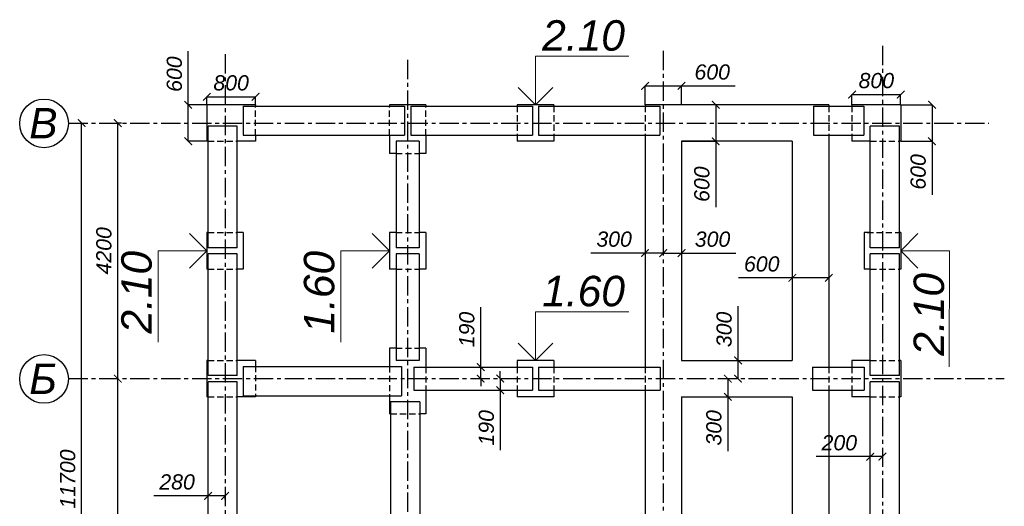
# Model space of a CAD drawing. Header units: millimetres. Extents: x 84778 to 227326, y -44398 to 146312.
# Tile 18 of 67: x 179073 to 195250, y -34488 to -26492. Entities that reach past the tile are written whole.
import ezdxf

# ---------------------------------------------------------------- set-up
doc = ezdxf.new("R2010")
doc.units = ezdxf.units.MM
doc.header["$LTSCALE"] = 10
doc.linetypes.add('CENTER', pattern=[50.8, 31.75, -6.35, 6.35, -6.35])
doc.linetypes.add('DASHED', pattern=[19.05, 12.7, -6.35])
for name, color, linetype in [('Осевая', 7, 'CENTER'), ('Пунктир', 7, 'DASHED'), ('Размерная', 7, 'Continuous'), ('Текст', 7, 'Continuous')]:
    doc.layers.add(name, color=color, linetype=linetype)
for name, color, linetype, lineweight in [('Основная', 7, 'Continuous', 30), ('основной', 7, 'Continuous', 30), ('Тонкая', 7, 'Continuous', 25)]:
    doc.layers.add(name, color=color, linetype=linetype, lineweight=lineweight)
doc.styles.add('STIL 888', font='ARIALI.TTF')
doc.dimstyles.new('ISO-25$0', dxfattribs={"dimtxt": 250, "dimasz": 125, "dimexe": 1.25, "dimexo": 0.625, "dimgap": 100, "dimtad": 1, "dimdec": 0, "dimtxsty": 'STIL 888', "dimblk": 'ARCHTICK', "dimcen": 2.5, "dimadec": 0, "dimazin": 0, "dimtfac": 1, "dimtdec": 0, "dimtmove": 0, "dimatfit": 3, "dimfxl": 0, "dimarcsym": 0})

# ---------------------------------------------------------------- blocks, each defined once
blk = doc.blocks.new('_ArchTick')
at = {"color": 0, "linetype": 'ByBlock', "const_width": 0.15}
blk.add_lwpolyline([(-0.5, -0.5), (0.5, 0.5)], dxfattribs=at)
blk = doc.blocks.new('*D9')
at = {"layer": 'Defpoints', "color": 0, "linetype": 'Continuous', "ltscale": 1000}
for p in [(180685, -32390), (180685, -32390), (180685, -39890)]:
    blk.add_point(p, dxfattribs=at)
at = {"layer": 'Размерная', "color": 0, "linetype": 'Continuous', "lineweight": -2, "ltscale": 1000}
for p, q in [((180684, -32390), (180683, -32390)), ((180685, -39890), (180685, -32390)), ((180684, -39890), (180683, -39890))]:
    blk.add_line(p, q, dxfattribs=at)
at = {"layer": 'Размерная', "color": 0, "linetype": 'Continuous', "lineweight": -2, "ltscale": 1000, "xscale": 125, "yscale": 125, "zscale": 125}
for p, rotation in [((180685, -32390), 90), ((180685, -39890), 270)]:
    blk.add_blockref('_ArchTick', p, dxfattribs=dict(at, rotation=rotation))
at = {"layer": 'Размерная', "color": 0, "linetype": 'Continuous', "ltscale": 1000, "insert": (180457, -36140), "char_height": 250, "attachment_point": 5, "rotation": 90, "style": 'STIL 888'}
blk.add_mtext('7500', dxfattribs=at)
blk = doc.blocks.new('*D8')
at = {"layer": 'Defpoints', "color": 0, "linetype": 'Continuous', "ltscale": 1000}
for p in [(180046, -28190), (180090, -28190), (180046, -39890)]:
    blk.add_point(p, dxfattribs=at)
at = {"layer": 'Размерная', "color": 0, "linetype": 'Continuous', "lineweight": -2, "ltscale": 1000}
for p, q in [((180046, -28190), (180091, -28190)), ((180090, -39890), (180090, -28190)), ((180046, -39890), (180091, -39890))]:
    blk.add_line(p, q, dxfattribs=at)
at = {"layer": 'Размерная', "color": 0, "linetype": 'Continuous', "lineweight": -2, "ltscale": 1000, "xscale": 125, "yscale": 125, "zscale": 125}
for p, rotation in [((180090, -28190), 90), ((180090, -39890), 270)]:
    blk.add_blockref('_ArchTick', p, dxfattribs=dict(at, rotation=rotation))
at = {"layer": 'Размерная', "color": 0, "linetype": 'Continuous', "ltscale": 1000, "insert": (179863, -34040), "char_height": 250, "attachment_point": 5, "rotation": 90, "style": 'STIL 888'}
blk.add_mtext('11700', dxfattribs=at)
blk = doc.blocks.new('*D72')
at = {"layer": 'Defpoints', "color": 0, "linetype": 'Continuous', "ltscale": 1000}
for p in [(180685, -28190), (180748, -28190), (180685, -32390)]:
    blk.add_point(p, dxfattribs=at)
at = {"layer": 'Размерная', "color": 0, "linetype": 'Continuous', "lineweight": -2, "ltscale": 1000}
for p, q in [((180747, -28190), (180683, -28190)), ((180685, -32390), (180685, -28190)), ((180684, -32390), (180683, -32390))]:
    blk.add_line(p, q, dxfattribs=at)
at = {"layer": 'Размерная', "color": 0, "linetype": 'Continuous', "lineweight": -2, "ltscale": 1000, "xscale": 125, "yscale": 125, "zscale": 125}
for p, rotation in [((180685, -28190), 90), ((180685, -32390), 270)]:
    blk.add_blockref('_ArchTick', p, dxfattribs=dict(at, rotation=rotation))
at = {"layer": 'Размерная', "color": 0, "linetype": 'Continuous', "ltscale": 1000, "insert": (180457, -30290), "char_height": 250, "attachment_point": 5, "rotation": 90, "style": 'STIL 888'}
blk.add_mtext('4200', dxfattribs=at)
blk = doc.blocks.new('*D103')
at = {"layer": 'Defpoints', "color": 0, "linetype": 'Continuous', "ltscale": 1000}
for p in [(182167, -34317), (182167, -34375), (182447, -34375)]:
    blk.add_point(p, dxfattribs=at)
at = {"layer": 'Размерная', "color": 0, "linetype": 'Continuous', "lineweight": -2, "ltscale": 1000}
for p, q in [((182167, -34317), (181277, -34317)), ((182167, -34374), (182167, -34315)), ((182447, -34317), (182167, -34317)), ((182447, -34374), (182447, -34315))]:
    blk.add_line(p, q, dxfattribs=at)
at = {"layer": 'Размерная', "color": 0, "linetype": 'Continuous', "lineweight": -2, "ltscale": 1000, "xscale": 125, "yscale": 125, "zscale": 125, "rotation": 180}
blk.add_blockref('_ArchTick', (182167, -34317), dxfattribs=at)
at = {"layer": 'Размерная', "color": 0, "linetype": 'Continuous', "lineweight": -2, "ltscale": 1000, "xscale": 125, "yscale": 125, "zscale": 125}
blk.add_blockref('_ArchTick', (182447, -34317), dxfattribs=at)
at = {"layer": 'Размерная', "color": 0, "linetype": 'Continuous', "ltscale": 1000, "insert": (181659, -34089), "char_height": 250, "attachment_point": 5, "style": 'STIL 888'}
blk.add_mtext('280', dxfattribs=at)
blk = doc.blocks.new('*D104')
at = {"layer": 'Defpoints', "color": 0, "linetype": 'Continuous', "ltscale": 1000}
for p in [(193047, -33672), (193047, -33672), (193247, -33672)]:
    blk.add_point(p, dxfattribs=at)
at = {"layer": 'Размерная', "color": 0, "linetype": 'Continuous', "lineweight": -2, "ltscale": 1000}
for p, q in [((193047, -33672), (192157, -33672)), ((193047, -33672), (193047, -33671)), ((193247, -33672), (193047, -33672)), ((193247, -33672), (193247, -33671))]:
    blk.add_line(p, q, dxfattribs=at)
at = {"layer": 'Размерная', "color": 0, "linetype": 'Continuous', "lineweight": -2, "ltscale": 1000, "xscale": 125, "yscale": 125, "zscale": 125, "rotation": 180}
blk.add_blockref('_ArchTick', (193047, -33672), dxfattribs=at)
at = {"layer": 'Размерная', "color": 0, "linetype": 'Continuous', "lineweight": -2, "ltscale": 1000, "xscale": 125, "yscale": 125, "zscale": 125}
blk.add_blockref('_ArchTick', (193247, -33672), dxfattribs=at)
at = {"layer": 'Размерная', "color": 0, "linetype": 'Continuous', "ltscale": 1000, "insert": (192539, -33445), "char_height": 250, "attachment_point": 5, "style": 'STIL 888'}
blk.add_mtext('200', dxfattribs=at)
blk = doc.blocks.new('*D142')
at = {"layer": 'Defpoints', "color": 0, "linetype": 'Continuous', "ltscale": 1000}
for p in [(186962, -32390), (186962, -32580), (186969, -32580)]:
    blk.add_point(p, dxfattribs=at)
at = {"layer": 'Тонкая', "color": 0, "linetype": 'Continuous', "lineweight": -2, "ltscale": 1000}
for p, q in [((186969, -32390), (186969, -32265)), ((186963, -32390), (186970, -32390)), ((186969, -32390), (186969, -32580)), ((186963, -32580), (186970, -32580)), ((186969, -32580), (186969, -33565))]:
    blk.add_line(p, q, dxfattribs=at)
at = {"layer": 'Тонкая', "color": 0, "linetype": 'Continuous', "lineweight": -2, "ltscale": 1000, "xscale": 125, "yscale": 125, "zscale": 125}
for p, rotation in [((186969, -32390), 270), ((186969, -32580), 90)]:
    blk.add_blockref('_ArchTick', p, dxfattribs=dict(at, rotation=rotation))
at = {"layer": 'Тонкая', "color": 0, "linetype": 'Continuous', "lineweight": 0, "ltscale": 1000, "insert": (186741, -33198), "char_height": 250, "attachment_point": 5, "rotation": 90, "style": 'STIL 888'}
blk.add_mtext('190', dxfattribs=at)
blk = doc.blocks.new('*D143')
at = {"layer": 'Defpoints', "color": 0, "linetype": 'Continuous', "ltscale": 1000}
for p in [(186648, -32200), (186648, -32200), (186655, -32390)]:
    blk.add_point(p, dxfattribs=at)
at = {"layer": 'Тонкая', "color": 0, "linetype": 'Continuous', "lineweight": -2, "ltscale": 1000}
for p, q in [((186648, -32200), (186648, -31216)), ((186647, -32200), (186646, -32200)), ((186648, -32390), (186648, -32200)), ((186654, -32390), (186646, -32390)), ((186648, -32390), (186648, -32515))]:
    blk.add_line(p, q, dxfattribs=at)
at = {"layer": 'Тонкая', "color": 0, "linetype": 'Continuous', "lineweight": -2, "ltscale": 1000, "xscale": 125, "yscale": 125, "zscale": 125}
for p, rotation in [((186648, -32200), 270), ((186648, -32390), 90)]:
    blk.add_blockref('_ArchTick', p, dxfattribs=dict(at, rotation=rotation))
at = {"layer": 'Тонкая', "color": 0, "linetype": 'Continuous', "lineweight": 0, "ltscale": 1000, "insert": (186420, -31583), "char_height": 250, "attachment_point": 5, "rotation": 90, "style": 'STIL 888'}
blk.add_mtext('190', dxfattribs=at)
blk = doc.blocks.new('*D146')
at = {"layer": 'Defpoints', "color": 0, "linetype": 'Continuous', "ltscale": 1000}
for p in [(190509, -27890), (191767, -27890), (189947, -28490)]:
    blk.add_point(p, dxfattribs=at)
at = {"layer": 'Размерная', "color": 0, "linetype": 'Continuous', "lineweight": -2, "ltscale": 1000}
for p, q in [((191766, -27890), (190507, -27890)), ((190509, -27890), (190509, -28490)), ((189948, -28490), (190510, -28490)), ((190509, -28490), (190509, -29574))]:
    blk.add_line(p, q, dxfattribs=at)
at = {"layer": 'Размерная', "color": 0, "linetype": 'Continuous', "lineweight": -2, "ltscale": 1000, "xscale": 125, "yscale": 125, "zscale": 125}
for p, rotation in [((190509, -27890), 90), ((190509, -28490), 270)]:
    blk.add_blockref('_ArchTick', p, dxfattribs=dict(at, rotation=rotation))
at = {"layer": 'Размерная', "color": 0, "linetype": 'Continuous', "ltscale": 1000, "insert": (190281, -29195), "char_height": 250, "attachment_point": 5, "rotation": 90, "style": 'STIL 888'}
blk.add_mtext('600', dxfattribs=at)
blk = doc.blocks.new('*D147')
at = {"layer": 'Defpoints', "color": 0, "linetype": 'Continuous', "ltscale": 1000}
for p in [(189947, -27580), (189347, -27890), (189947, -27890)]:
    blk.add_point(p, dxfattribs=at)
at = {"layer": 'Размерная', "color": 0, "linetype": 'Continuous', "lineweight": -2, "ltscale": 1000}
for p, q in [((189347, -27890), (189347, -27579)), ((189347, -27580), (189947, -27580)), ((189947, -27890), (189947, -27579)), ((189947, -27580), (190829, -27580))]:
    blk.add_line(p, q, dxfattribs=at)
at = {"layer": 'Размерная', "color": 0, "linetype": 'Continuous', "lineweight": -2, "ltscale": 1000, "xscale": 125, "yscale": 125, "zscale": 125, "rotation": 180}
blk.add_blockref('_ArchTick', (189347, -27580), dxfattribs=at)
at = {"layer": 'Размерная', "color": 0, "linetype": 'Continuous', "lineweight": -2, "ltscale": 1000, "xscale": 125, "yscale": 125, "zscale": 125}
blk.add_blockref('_ArchTick', (189947, -27580), dxfattribs=at)
at = {"layer": 'Размерная', "color": 0, "linetype": 'Continuous', "ltscale": 1000, "insert": (190451, -27353), "char_height": 250, "attachment_point": 5, "style": 'STIL 888'}
blk.add_mtext('600', dxfattribs=at)
blk = doc.blocks.new('*D148')
at = {"layer": 'Defpoints', "color": 0, "linetype": 'Continuous', "ltscale": 1000}
for p in [(193547, -27722), (192747, -27890), (193547, -27890)]:
    blk.add_point(p, dxfattribs=at)
at = {"layer": 'Размерная', "color": 0, "linetype": 'Continuous', "lineweight": -2, "ltscale": 1000}
for p, q in [((192747, -27890), (192747, -27720)), ((192747, -27722), (193547, -27722)), ((193547, -27890), (193547, -27720))]:
    blk.add_line(p, q, dxfattribs=at)
at = {"layer": 'Размерная', "color": 0, "linetype": 'Continuous', "lineweight": -2, "ltscale": 1000, "xscale": 125, "yscale": 125, "zscale": 125, "rotation": 180}
blk.add_blockref('_ArchTick', (192747, -27722), dxfattribs=at)
at = {"layer": 'Размерная', "color": 0, "linetype": 'Continuous', "lineweight": -2, "ltscale": 1000, "xscale": 125, "yscale": 125, "zscale": 125}
blk.add_blockref('_ArchTick', (193547, -27722), dxfattribs=at)
at = {"layer": 'Размерная', "color": 0, "linetype": 'Continuous', "ltscale": 1000, "insert": (193147, -27494), "char_height": 250, "attachment_point": 5, "style": 'STIL 888'}
blk.add_mtext('800', dxfattribs=at)
blk = doc.blocks.new('*D149')
at = {"layer": 'Defpoints', "color": 0, "linetype": 'Continuous', "ltscale": 1000}
for p in [(193547, -27890), (193547, -28489), (194062, -28489)]:
    blk.add_point(p, dxfattribs=at)
at = {"layer": 'Размерная', "color": 0, "linetype": 'Continuous', "lineweight": -2, "ltscale": 1000}
for p, q in [((193548, -27890), (194064, -27890)), ((194062, -27890), (194062, -28489)), ((193548, -28489), (194064, -28489)), ((194062, -28489), (194062, -29371))]:
    blk.add_line(p, q, dxfattribs=at)
at = {"layer": 'Размерная', "color": 0, "linetype": 'Continuous', "lineweight": -2, "ltscale": 1000, "xscale": 125, "yscale": 125, "zscale": 125}
for p, rotation in [((194062, -27890), 90), ((194062, -28489), 270)]:
    blk.add_blockref('_ArchTick', p, dxfattribs=dict(at, rotation=rotation))
at = {"layer": 'Размерная', "color": 0, "linetype": 'Continuous', "ltscale": 1000, "insert": (193835, -28993), "char_height": 250, "attachment_point": 5, "rotation": 90, "style": 'STIL 888'}
blk.add_mtext('600', dxfattribs=at)
blk = doc.blocks.new('*D151')
at = {"layer": 'Defpoints', "color": 0, "ltscale": 1000}
for p in [(189347, -30326), (189347, -30326), (189647, -30325)]:
    blk.add_point(p, dxfattribs=at)
at = {"layer": 'Размерная', "color": 0, "lineweight": -2, "ltscale": 1000}
for p, q in [((189347, -30326), (188455, -30326)), ((189347, -30326), (189347, -30325)), ((189647, -30326), (189347, -30326)), ((189647, -30326), (189647, -30327))]:
    blk.add_line(p, q, dxfattribs=at)
at = {"layer": 'Размерная', "color": 0, "lineweight": -2, "ltscale": 1000, "xscale": 125, "yscale": 125, "zscale": 125, "rotation": 180}
blk.add_blockref('_ArchTick', (189347, -30326), dxfattribs=at)
at = {"layer": 'Размерная', "color": 0, "lineweight": -2, "ltscale": 1000, "xscale": 125, "yscale": 125, "zscale": 125}
blk.add_blockref('_ArchTick', (189647, -30326), dxfattribs=at)
at = {"layer": 'Размерная', "color": 0, "ltscale": 1000, "insert": (188839, -30099), "char_height": 250, "attachment_point": 5, "style": 'STIL 888'}
blk.add_mtext('300', dxfattribs=at)
blk = doc.blocks.new('*D155')
at = {"layer": 'Defpoints', "color": 0, "ltscale": 1000}
for p in [(182947, -27758), (182147, -27890), (182947, -27890)]:
    blk.add_point(p, dxfattribs=at)
at = {"layer": 'Размерная', "color": 0, "lineweight": -2, "ltscale": 1000}
for p, q in [((182147, -27890), (182147, -27757)), ((182147, -27758), (182947, -27758)), ((182947, -27890), (182947, -27757))]:
    blk.add_line(p, q, dxfattribs=at)
at = {"layer": 'Размерная', "color": 0, "lineweight": -2, "ltscale": 1000, "xscale": 125, "yscale": 125, "zscale": 125, "rotation": 180}
blk.add_blockref('_ArchTick', (182147, -27758), dxfattribs=at)
at = {"layer": 'Размерная', "color": 0, "lineweight": -2, "ltscale": 1000, "xscale": 125, "yscale": 125, "zscale": 125}
blk.add_blockref('_ArchTick', (182947, -27758), dxfattribs=at)
at = {"layer": 'Размерная', "color": 0, "ltscale": 1000, "insert": (182547, -27531), "char_height": 250, "attachment_point": 5, "style": 'STIL 888'}
blk.add_mtext('800', dxfattribs=at)
blk = doc.blocks.new('*D156')
at = {"layer": 'Defpoints', "color": 0, "ltscale": 1000}
for p in [(181842, -27890), (182147, -27890), (182147, -28490)]:
    blk.add_point(p, dxfattribs=at)
at = {"layer": 'Размерная', "color": 0, "lineweight": -2, "ltscale": 1000}
for p, q in [((181842, -27890), (181842, -27009)), ((182146, -27890), (181841, -27890)), ((181842, -28490), (181842, -27890)), ((182146, -28490), (181841, -28490))]:
    blk.add_line(p, q, dxfattribs=at)
at = {"layer": 'Размерная', "color": 0, "lineweight": -2, "ltscale": 1000, "xscale": 125, "yscale": 125, "zscale": 125}
for p, rotation in [((181842, -27890), 90), ((181842, -28490), 270)]:
    blk.add_blockref('_ArchTick', p, dxfattribs=dict(at, rotation=rotation))
at = {"layer": 'Размерная', "color": 0, "ltscale": 1000, "insert": (181615, -27387), "char_height": 250, "attachment_point": 5, "rotation": 90, "style": 'STIL 888'}
blk.add_mtext('600', dxfattribs=at)
blk = doc.blocks.new('*D157')
at = {"layer": 'Defpoints', "color": 0, "ltscale": 1000}
for p in [(190875, -32090), (190875, -32090), (190875, -32390)]:
    blk.add_point(p, dxfattribs=at)
at = {"layer": 'Размерная', "color": 0, "lineweight": -2, "ltscale": 1000}
for p, q in [((190875, -32090), (190875, -31199)), ((190874, -32090), (190873, -32090)), ((190875, -32390), (190875, -32090)), ((190874, -32390), (190873, -32390))]:
    blk.add_line(p, q, dxfattribs=at)
at = {"layer": 'Размерная', "color": 0, "lineweight": -2, "ltscale": 1000, "xscale": 125, "yscale": 125, "zscale": 125}
for p, rotation in [((190875, -32090), 90), ((190875, -32390), 270)]:
    blk.add_blockref('_ArchTick', p, dxfattribs=dict(at, rotation=rotation))
at = {"layer": 'Размерная', "color": 0, "ltscale": 1000, "insert": (190647, -31582), "char_height": 250, "attachment_point": 5, "rotation": 90, "style": 'STIL 888'}
blk.add_mtext('300', dxfattribs=at)
blk = doc.blocks.new('*D158')
at = {"layer": 'Defpoints', "color": 0, "ltscale": 1000}
for p in [(190707, -32390), (190707, -32690), (190707, -32690)]:
    blk.add_point(p, dxfattribs=at)
at = {"layer": 'Размерная', "color": 0, "lineweight": -2, "ltscale": 1000}
for p, q in [((190706, -32390), (190706, -32390)), ((190707, -32390), (190707, -32690)), ((190706, -32690), (190706, -32690)), ((190707, -32690), (190707, -33582))]:
    blk.add_line(p, q, dxfattribs=at)
at = {"layer": 'Размерная', "color": 0, "lineweight": -2, "ltscale": 1000, "xscale": 125, "yscale": 125, "zscale": 125}
for p, rotation in [((190707, -32390), 90), ((190707, -32690), 270)]:
    blk.add_blockref('_ArchTick', p, dxfattribs=dict(at, rotation=rotation))
at = {"layer": 'Размерная', "color": 0, "ltscale": 1000, "insert": (190479, -33199), "char_height": 250, "attachment_point": 5, "rotation": 90, "style": 'STIL 888'}
blk.add_mtext('300', dxfattribs=at)
blk = doc.blocks.new('*D160')
at = {"layer": 'Defpoints', "color": 0, "ltscale": 1000}
for p in [(189947, -29063), (189647, -30327), (189947, -30327)]:
    blk.add_point(p, dxfattribs=at)
at = {"layer": 'Размерная', "color": 0, "lineweight": -2, "ltscale": 1000}
for p, q in [((189947, -29064), (189947, -30329)), ((189647, -30327), (189647, -30326)), ((189647, -30327), (189947, -30327)), ((189947, -30327), (190839, -30327))]:
    blk.add_line(p, q, dxfattribs=at)
at = {"layer": 'Размерная', "color": 0, "lineweight": -2, "ltscale": 1000, "xscale": 125, "yscale": 125, "zscale": 125, "rotation": 180}
blk.add_blockref('_ArchTick', (189647, -30327), dxfattribs=at)
at = {"layer": 'Размерная', "color": 0, "lineweight": -2, "ltscale": 1000, "xscale": 125, "yscale": 125, "zscale": 125}
blk.add_blockref('_ArchTick', (189947, -30327), dxfattribs=at)
at = {"layer": 'Размерная', "color": 0, "ltscale": 1000, "insert": (190456, -30100), "char_height": 250, "attachment_point": 5, "style": 'STIL 888'}
blk.add_mtext('300', dxfattribs=at)
blk = doc.blocks.new('*D161')
at = {"layer": 'Defpoints', "color": 0, "ltscale": 1000}
for p in [(191767, -30290), (192367, -30295), (191767, -30734)]:
    blk.add_point(p, dxfattribs=at)
at = {"layer": 'Размерная', "color": 0, "lineweight": -2, "ltscale": 1000}
for p, q in [((191767, -30291), (191767, -30736)), ((192367, -30296), (192367, -30736)), ((191767, -30734), (190885, -30734)), ((192367, -30734), (191767, -30734))]:
    blk.add_line(p, q, dxfattribs=at)
at = {"layer": 'Размерная', "color": 0, "lineweight": -2, "ltscale": 1000, "xscale": 125, "yscale": 125, "zscale": 125, "rotation": 180}
blk.add_blockref('_ArchTick', (191767, -30734), dxfattribs=at)
at = {"layer": 'Размерная', "color": 0, "lineweight": -2, "ltscale": 1000, "xscale": 125, "yscale": 125, "zscale": 125}
blk.add_blockref('_ArchTick', (192367, -30734), dxfattribs=at)
at = {"layer": 'Размерная', "color": 0, "ltscale": 1000, "insert": (191264, -30507), "char_height": 250, "attachment_point": 5, "style": 'STIL 888'}
blk.add_mtext('600', dxfattribs=at)

msp = doc.modelspace()

# ---------------------------------------------------------------- linework, layer by layer
at = {"layer": 'Осевая'}
for points in [[(189647.1, -27001.5), (189647.1, -42524.8)], [(193247.1, -26920.5), (193247.1, -37090.4)], [(182447.1, -27058.1), (182447.1, -42524.8)], [(185447.1, -27149.8), (185447.1, -42524.8)], [(179873, -28190.4), (194998.2, -28190.4)], [(179873, -32390.4), (195249.8, -32390.4)]]:
    msp.add_lwpolyline(points, dxfattribs=at)
at = {"layer": 'Основная', "ltscale": 50}
for points in [[(182947.1, -27890.4), (182147.1, -27890.4)], [(182147.1, -27890.4), (182147.1, -28490.4)], [(182747.1, -27910.4), (182747.1, -28390.4)], [(182747.1, -27910.4), (182747.1, -28390.4)], [(182947.1, -27890.4), (182947.1, -27910.4)], [(185747.1, -27890.4), (185147.1, -27890.4)], [(185147.1, -27890.4), (185147.1, -27910.4)], [(185397.1, -27910.4), (185397.1, -28390.4)], [(185397.1, -27910.4), (185397.1, -28390.4)], [(185497.1, -27910.4), (185497.1, -28390.4)], [(185747.1, -27890.4), (185747.1, -27910.4)], [(187847.1, -27890.4), (187247.1, -27890.4)], [(187247.1, -27890.4), (187247.1, -27910.4)], [(187497.1, -27910.4), (187497.1, -28390.4)], [(187597.1, -27910.4), (187597.1, -28390.4)], [(187847.1, -27890.4), (187847.1, -27910.4)], [(191767.1, -27890.4), (189347.1, -27890.4)], [(189347.1, -27890.4), (189347.1, -27910.4)], [(189347.1, -27890.4), (189347.1, -27910.4)], [(189592.1, -27910.4), (189592.1, -28390.4)], [(192367.1, -27890.4), (191767.1, -27890.4)], [(192117.1, -27910.4), (192117.1, -28390.4)], [(192367.1, -27890.4), (192367.1, -27910.4)], [(193547.1, -27890.4), (192747.1, -27890.4)], [(192747.1, -27890.4), (192747.1, -27910.4)], [(192942.1, -27910.4), (192942.1, -28390.4)], [(193547.1, -27890.4), (193547.1, -28490.4)], [(182647.1, -28240.4), (182167.1, -28240.4)], [(193527.1, -28240.4), (193047.1, -28240.4)], [(182947.1, -28390.4), (182947.1, -28490.4)], [(185147.1, -28390.4), (185147.1, -28690.4)], [(185747.1, -28390.4), (185747.1, -28690.4)], [(187247.1, -28390.4), (187247.1, -28490.4)], [(187847.1, -28390.4), (187847.1, -28490.4)], [(189347.1, -28390.4), (189347.1, -28690.4)], [(189347.1, -28390.4), (189347.1, -28690.4)], [(189347.1, -28390.4), (189347.1, -32200.4)], [(192747.1, -28390.4), (192747.1, -28490.4)], [(182167.1, -28490.4), (182147.1, -28490.4)], [(182947.1, -28490.4), (182647.1, -28490.4)], [(185637.1, -28490.4), (185257.1, -28490.4)], [(187847.1, -28490.4), (187247.1, -28490.4)], [(191767.1, -28490.4), (189947.1, -28490.1)], [(189947.1, -28490.4), (189947.1, -28690.4)], [(189947.1, -28490.4), (189947.1, -28690.4)], [(189947.1, -28490.4), (189947.1, -32090.4)], [(193047.1, -28490.4), (192747.1, -28490.4)], [(193547.1, -28490.4), (193527.1, -28490.4)], [(185257.1, -28690.4), (185147.1, -28690.4)], [(185747.1, -28690.4), (185637.1, -28690.4)], [(182147.1, -29990.4), (182147.1, -30590.4)], [(182167.1, -29990.4), (182147.1, -29990.4)], [(182747.1, -29990.4), (182647.1, -29990.4)], [(182747.1, -29990.4), (182747.1, -30590.4)], [(185147.1, -29990.4), (185147.1, -30590.4)], [(185257.1, -29990.4), (185147.1, -29990.4)], [(185747.1, -29990.4), (185637.1, -29990.4)], [(185747.1, -29990.4), (185747.1, -30590.4)], [(192947.1, -29990.4), (192947.1, -30590.4)], [(193047.1, -29990.4), (192947.1, -29990.4)], [(193547.1, -29990.4), (193527.1, -29990.4)], [(193547.1, -29990.4), (193547.1, -30590.4)], [(182647.1, -30240.4), (182167.1, -30240.4)], [(185637.1, -30240.4), (185257.1, -30240.4)], [(193527.1, -30240.4), (193047.1, -30240.4)], [(182647.1, -30340.4), (182167.1, -30340.4)], [(185637.1, -30340.4), (185257.1, -30340.4)], [(193527.1, -30340.4), (193047.1, -30340.4)], [(182167.1, -30590.4), (182147.1, -30590.4)], [(182747.1, -30590.4), (182647.1, -30590.4)], [(185257.1, -30590.4), (185147.1, -30590.4)], [(185747.1, -30590.4), (185637.1, -30590.4)], [(193047.1, -30590.4), (192947.1, -30590.4)], [(193547.1, -30590.4), (193527.1, -30590.4)], [(185147.1, -31890.4), (185147.1, -32190.4)], [(185257.1, -31890.4), (185147.1, -31890.4)], [(185747.1, -31890.4), (185637.1, -31890.4)], [(185747.1, -31890.4), (185747.1, -32200.4)], [(189347.1, -31890.4), (189347.1, -32200.4)], [(189347.1, -31890.4), (189347.1, -32190.4)], [(189947.1, -31890.4), (189947.1, -32090.4)], [(189947.1, -31890.4), (189947.1, -32090.4)], [(182147.1, -32090.4), (182147.1, -32690.4)], [(182167.1, -32090.4), (182147.1, -32090.4)], [(182947.1, -32090.4), (182647.1, -32090.4)], [(182747.1, -32190.4), (182747.1, -32670.4)], [(182947.1, -32090.4), (182947.1, -32190.4)], [(185637.1, -32090.4), (185257.1, -32090.4)], [(185347.1, -32190.4), (185347.1, -32670.4)], [(187847.1, -32090.4), (187247.1, -32090.4)], [(187247.1, -32090.4), (187247.1, -32200.4)], [(187847.1, -32090.4), (187847.1, -32200.4)], [(193047.1, -32090.4), (192747.1, -32090.4)], [(192747.1, -32090.4), (192747.1, -32200.4)], [(193547.1, -32090.4), (193527.1, -32090.4)], [(193547.1, -32090.4), (193547.1, -32690.4)], [(182647.1, -32340.4), (182167.1, -32340.4)], [(185547.1, -32200.4), (185547.1, -32580.4)], [(187497.1, -32200.4), (187497.1, -32580.4)], [(187597.1, -32200.4), (187597.1, -32580.4)], [(189597.1, -32200.4), (189597.1, -32580.4)], [(192097.1, -32200.4), (192097.1, -32580.4)], [(192947.1, -32200.4), (192947.1, -32580.4)], [(193527.1, -32340.4), (193047.1, -32340.4)], [(182647.1, -32440.4), (182167.1, -32440.4)], [(193527.1, -32440.4), (193047.1, -32440.4)], [(182947.1, -32670.4), (182947.1, -32690.4)], [(185147.1, -32670.4), (185147.1, -32970.4)], [(185747.1, -32580.4), (185747.1, -32970.4)], [(187247.1, -32580.4), (187247.1, -32690.4)], [(187847.1, -32580.4), (187847.1, -32690.4)], [(189347.1, -32580.4), (189347.1, -32890.4)], [(189347.1, -32580.4), (189347.1, -39690.4)], [(189347.1, -32670.4), (189347.1, -32970.4)], [(192747.1, -32580.4), (192747.1, -32690.4)], [(182167.1, -32690.4), (182147.1, -32690.4)], [(182947.1, -32690.4), (182647.1, -32690.4)], [(185647.1, -32770.4), (185167.1, -32770.4)], [(187847.1, -32690.4), (187247.1, -32690.4)], [(189947.1, -32690.4), (189947.1, -32890.4)], [(189947.1, -32690.4), (189947.1, -32970.4)], [(189947.1, -32690.4), (189947.1, -39590.4)], [(193047.1, -32690.4), (192747.1, -32690.4)], [(193547.1, -32690.4), (193527.1, -32690.4)], [(185167.1, -32970.4), (185147.1, -32970.4)], [(185747.1, -32970.4), (185647.1, -32970.4)]]:
    msp.add_lwpolyline(points, dxfattribs=at)
at = {"layer": 'Основная', "linetype": 'Continuous', "ltscale": 1000}
for points in [[(182747.1, -27910.4), (185397.1, -27910.4)], [(182747.1, -27910.4), (185397.1, -27910.4)], [(185497.1, -27910.4), (187497.1, -27910.4)], [(187597.1, -27910.4), (189592.1, -27910.4)], [(192117.1, -27910.4), (192942.1, -27910.4)], [(182167.1, -30240.4), (182167.1, -28240.4)], [(182647.1, -30240.4), (182647.1, -28240.4)], [(193047.1, -30240.4), (193047.1, -28240.4)], [(193527.1, -30240.4), (193527.1, -28240.4)], [(182747.1, -28390.4), (185397.1, -28390.4)], [(182747.1, -28390.4), (185397.1, -28390.4)], [(185497.1, -28390.4), (187497.1, -28390.4)], [(187597.1, -28390.4), (189592.1, -28390.4)], [(192117.1, -28390.4), (192942.1, -28390.4)], [(185257.1, -28490.4), (185257.1, -30240.4)], [(185637.1, -28490.4), (185637.1, -30240.4)], [(182167.1, -32340.4), (182167.1, -30340.4)], [(182647.1, -32340.4), (182647.1, -30340.4)], [(185257.1, -30340.4), (185257.1, -32090.4)], [(185637.1, -30340.4), (185637.1, -32090.4)], [(193047.1, -32340.4), (193047.1, -30340.4)], [(193527.1, -32340.4), (193527.1, -30340.4)], [(182747.1, -32190.4), (185347.1, -32190.4)], [(185547.1, -32200.4), (187497.1, -32200.4)], [(187597.1, -32200.4), (189597.1, -32200.4)], [(192097.1, -32200.4), (192947.1, -32200.4)], [(182167.1, -34840.4), (182167.1, -32440.4)], [(182647.1, -34840.4), (182647.1, -32440.4)], [(193047.1, -34840.4), (193047.1, -32440.4)], [(193527.1, -34840.4), (193527.1, -32440.4)], [(182747.1, -32670.4), (185347.1, -32670.4)], [(185547.1, -32580.4), (187497.1, -32580.4)], [(187597.1, -32580.4), (189597.1, -32580.4)], [(192097.1, -32580.4), (192947.1, -32580.4)], [(185167.1, -32770.4), (185167.1, -34840.4)], [(185647.1, -32770.4), (185647.1, -34840.4)]]:
    msp.add_lwpolyline(points, dxfattribs=at)
at = {"layer": 'основной', "linetype": 'Continuous', "ltscale": 1000}
for points in [[(192367.1, -28390.4), (192367.1, -32200.4)], [(191767.1, -28490.4), (191767.1, -32090.4)], [(192367.1, -32580.4), (192367.1, -39690.4)], [(191767.1, -32690.4), (191767.1, -39590.4)]]:
    msp.add_lwpolyline(points, dxfattribs=at)
at = {"layer": 'основной', "ltscale": 1000}
for points in [[(189947.1, -32090.4), (191767.1, -32090.4)], [(189947.1, -32690.4), (191767.1, -32690.4)]]:
    msp.add_lwpolyline(points, dxfattribs=at)
at = {"layer": 'Пунктир', "linetype": 'DASHED', "ltscale": 0.8}
for points in [[(182947.1, -28390.4), (182947.1, -27910.4)], [(185147.1, -28390.4), (185147.1, -27910.4)], [(185747.1, -28390.4), (185747.1, -27910.4)], [(187247.1, -27910.4), (187247.1, -28390.4)], [(187847.1, -27910.4), (187847.1, -28390.4)], [(189347.1, -27910.4), (189347.1, -28390.4)], [(192367.1, -27910.4), (192367.1, -28390.4)], [(192747.1, -27910.4), (192747.1, -28390.4)], [(182167.1, -28490.4), (182647.1, -28490.4)], [(193047.1, -28490.4), (193527.1, -28490.4)], [(185257.1, -28690.4), (185637.1, -28690.4)], [(182167.1, -29990.4), (182647.1, -29990.4)], [(185257.1, -29990.4), (185637.1, -29990.4)], [(192997.1, -29990.4), (193527.1, -29990.4)], [(182167.1, -30590.4), (182647.1, -30590.4)], [(185257.1, -30590.4), (185637.1, -30590.4)], [(193047.1, -30590.4), (193527.1, -30590.4)], [(185257.1, -31890.4), (185637.1, -31890.4)], [(182167.1, -32090.4), (182647.1, -32090.4)], [(182947.1, -32180.4), (182947.1, -32660.4)], [(185147.1, -32190.4), (185147.1, -32670.4)], [(189347.1, -32190.4), (189347.1, -32670.4)], [(193047.1, -32090.4), (193527.1, -32090.4)], [(185747.1, -32200.4), (185747.1, -32580.4)], [(187247.1, -32200.4), (187247.1, -32580.4)], [(187847.1, -32200.4), (187847.1, -32580.4)], [(189347.1, -32200.4), (189347.1, -32580.4)], [(192367.1, -32200.4), (192367.1, -32580.4)], [(192747.1, -32200.4), (192747.1, -32580.4)], [(182167.1, -32690.4), (182647.1, -32690.4)], [(193047.1, -32690.4), (193527.1, -32690.4)], [(185167.1, -32970.4), (185647.1, -32970.4)]]:
    msp.add_lwpolyline(points, dxfattribs=at)
at = {"layer": 'Размерная', "linetype": 'Continuous', "lineweight": 20}
for p, q in [((187547.1, -27090.4), (189082, -27090.4)), ((187547.1, -27890.4), (187547.1, -27090.4)), ((187264.3, -27607.5), (187547.1, -27890.4)), ((187830, -27607.5), (187547.1, -27890.4)), ((181864.3, -30007.5), (182147.1, -30290.4)), ((184864.3, -30007.5), (185147.1, -30290.4)), ((193830, -30007.5), (193547.1, -30290.4)), ((181347.1, -30290.4), (181347.1, -31790.4)), ((182147.1, -30290.4), (181347.1, -30290.4)), ((181864.3, -30573.2), (182147.1, -30290.4)), ((184347.1, -30290.4), (184347.1, -31790.4)), ((185147.1, -30290.4), (184347.1, -30290.4)), ((184864.3, -30573.2), (185147.1, -30290.4)), ((193547.1, -30290.4), (194347.1, -30290.4)), ((193830, -30573.2), (193547.1, -30290.4)), ((194347.1, -30290.4), (194343.7, -32194.1)), ((187547.1, -32090.4), (187547.1, -31290.4)), ((187547.1, -31290.4), (189082, -31290.4)), ((187264.3, -31807.5), (187547.1, -32090.4)), ((187830, -31807.5), (187547.1, -32090.4))]:
    msp.add_line(p, q, dxfattribs=at)
at = {"layer": 'Размерная', "linetype": 'Continuous', "ltscale": 50}
msp.add_lwpolyline([(187621.2, -28110.4), (187621.2, -28110.4)], dxfattribs=at)
at = {"layer": 'Тонкая', "ltscale": 50}
for centre in [(179473, -28195.4), (179473, -32395.4)]:
    msp.add_circle(centre, 400, dxfattribs=at)

# ---------------------------------------------------------------- texts
at = {"layer": 'Размерная', "linetype": 'Continuous', "ltscale": 50, "style": 'STIL 888'}
for s, p in [('2.10', (187657.6, -27000.7)), ('1.60', (187657.6, -31200.7))]:
    msp.add_text(s, height=500, dxfattribs=at).set_placement(p)
for s, p in [('2.10', (181241.9, -31650.1)), ('1.60', (184241.9, -31650.1)), ('2.10', (194259.3, -32013.5))]:
    msp.add_text(s, height=500, rotation=90, dxfattribs=at).set_placement(p)
at = {"layer": 'Текст', "ltscale": 50, "style": 'STIL 888'}
for s, p in [('В', (179229.7, -28442.8)), ('Б', (179229.7, -32642.8))]:
    msp.add_text(s, height=500, dxfattribs=at).set_placement(p)

# ---------------------------------------------------------------- dimensions: what is measured, and where the dimension line sits
at = {"layer": 'Размерная', "ltscale": 1000}
for base, p1, p2, picture, middle in [((181842.5, -27890.4), (182147.1, -28490.4), (182147.1, -27890.4), '*D156', (181614.8, -27387)), ((190874.5, -32090.4), (190874.5, -32390.4), (190874.5, -32090.4), '*D157', (190646.9, -31581.9)), ((190706.8, -32690.4), (190706.8, -32390.4), (190706.8, -32690.4), '*D158', (190479.2, -33198.8))]:
    dim = msp.add_linear_dim(base=base, p1=p1, p2=p2, angle=90, dimstyle='ISO-25$0', dxfattribs=at)
    dim.commit()
    dim.dimension.update_dxf_attribs({"geometry": picture, "text_midpoint": middle})
at = {"layer": 'Размерная', "linetype": 'Continuous', "ltscale": 1000}
for base, p1, p2, picture, middle in [((189947.1, -27580.4), (189347.1, -27890.4), (189947.1, -27890.4), '*D147', (190450.5, -27352.8)), ((193547.1, -27721.5), (192747.1, -27890.4), (193547.1, -27890.4), '*D148', (193147.1, -27493.8)), ((182167.1, -34316.7), (182447.1, -34374.9), (182167.1, -34374.9), '*D103', (181659.4, -34089))]:
    dim = msp.add_linear_dim(base=base, p1=p1, p2=p2, dimstyle='ISO-25$0', dxfattribs=at)
    dim.commit()
    dim.dimension.update_dxf_attribs({"geometry": picture, "text_midpoint": middle})
at = {"layer": 'Размерная', "ltscale": 1000}
for base, p1, p2, picture, middle in [((182947.1, -27758.5), (182147.1, -27890.4), (182947.1, -27890.4), '*D155', (182547.1, -27530.7)), ((189947.1, -30327.4), (189647.1, -30327.4), (189947.1, -29062.9), '*D160', (190455.6, -30099.8)), ((189347.1, -30326.2), (189647.1, -30324.9), (189347.1, -30326.2), '*D151', (188838.7, -30098.6)), ((191767.1, -30734.5), (192367.1, -30295.4), (191767.1, -30290.4), '*D161', (191263.7, -30506.8))]:
    dim = msp.add_linear_dim(base=base, p1=p1, p2=p2, dimstyle='ISO-25$0', dxfattribs=at)
    dim.commit()
    dim.dimension.update_dxf_attribs({"geometry": picture, "text_midpoint": middle})
at = {"layer": 'Размерная', "linetype": 'Continuous', "ltscale": 1000}
dim = msp.add_linear_dim(base=(190508.5, -27890.4), p1=(189947.1, -28490.4), p2=(191767.1, -27890.4), angle=90, dimstyle='ISO-25$0', dxfattribs=at)
dim.commit()
dim.dimension.update_dxf_attribs({"geometry": '*D146', "text_midpoint": (190508.5, -29195.3), "dimtype": 160})
dim = msp.add_linear_dim(base=(194062.3, -28489.4), p1=(193547.1, -27889.7), p2=(193547.1, -28489.4), angle=90, dimstyle='ISO-25$0', dxfattribs=at)
dim.commit()
dim.dimension.update_dxf_attribs({"geometry": '*D149', "text_midpoint": (193834.7, -28992.8)})
at = {"layer": 'Размерная', "linetype": 'Continuous', "ltscale": 50}
for base, p1, p2, picture, middle in [((180090.2, -28190.4), (180045.7, -39890.4), (180045.7, -28190.4), '*D8', (179862.6, -34040.4)), ((180684.7, -32390.4), (180684.7, -39890.4), (180684.7, -32390.4), '*D9', (180457, -36140.4))]:
    dim = msp.add_linear_dim(base=base, p1=p1, p2=p2, angle=90, dimstyle='ISO-25$0', dxfattribs=at)
    dim.commit()
    dim.dimension.update_dxf_attribs({"geometry": picture, "text_midpoint": middle})
dim = msp.add_linear_dim(base=(180684.7, -28190.4), p1=(180684.7, -32390.4), p2=(180748, -28190.4), angle=90, dimstyle='ISO-25$0', override={"dimtmove": 1}, dxfattribs=at)
dim.commit()
dim.dimension.update_dxf_attribs({"geometry": '*D72', "text_midpoint": (180457, -30290.4)})
at = {"layer": 'Размерная', "linetype": 'Continuous', "ltscale": 1000}
dim = msp.add_linear_dim(base=(193047.1, -33672.2), p1=(193247.1, -33672.2), p2=(193047.1, -33672.2), dimstyle='ISO-25$0', dxfattribs=at)
dim.commit()
dim.dimension.update_dxf_attribs({"geometry": '*D104', "text_midpoint": (192539.4, -33672.2), "dimtype": 160})
at = {"layer": 'Тонкая', "linetype": 'Continuous', "lineweight": 0, "ltscale": 1000}
for base, p1, p2, picture, middle in [((186647.5, -32200.4), (186654.5, -32390.4), (186647.5, -32200.4), '*D143', (186419.9, -31583.2)), ((186968.6, -32580.4), (186962.2, -32390.4), (186962.2, -32580.4), '*D142', (186740.9, -33197.5))]:
    dim = msp.add_linear_dim(base=base, p1=p1, p2=p2, angle=90, dimstyle='ISO-25$0', dxfattribs=at)
    dim.commit()
    dim.dimension.update_dxf_attribs({"geometry": picture, "text_midpoint": middle})

doc.saveas('drawing.dxf')
